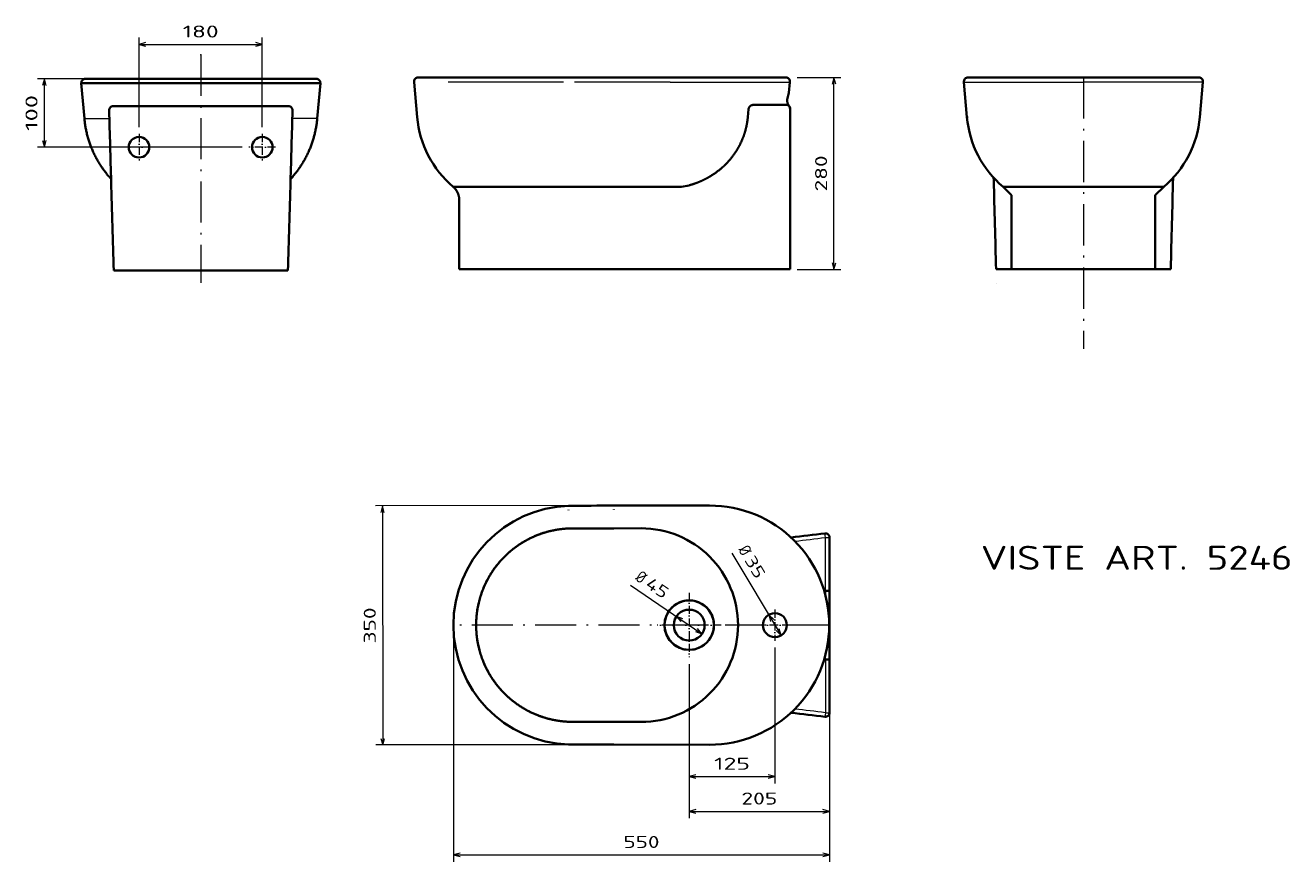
# Model space of a CAD drawing. Extents: x 19 to 388, y 28 to 273.
import ezdxf
from ezdxf.enums import TextEntityAlignment as Align

# ---------------------------------------------------------------- set-up
doc = ezdxf.new("R2010")
doc.units = 0
doc.linetypes.add('DASHDOT', pattern=[18.5, 12, -3, 0.5, -3])
doc.layers.get('0').update_dxf_attribs({"lineweight": 13})
doc.styles.get("Standard").update_dxf_attribs({"font": 'isocp.shx'})
doc.dimstyles.get("Standard").update_dxf_attribs({"dimtxt": 2.5, "dimasz": 2.5, "dimexe": 1.25, "dimexo": 0.625, "dimtad": 1, "dimcen": 2.5, "dimadec": 0, "dimazin": 0, "dimtfac": 1, "dimtmove": 0, "dimatfit": 0, "dimfxl": 0, "dimarcsym": 0})

# ---------------------------------------------------------------- blocks, each defined once
blk = doc.blocks.new('*D')
at = {"color": 7, "lineweight": 13}
for p, q in [((51.78, 242.97), (51.78, 269.11)), ((51.78, 267.11), (87.78, 267.11)), ((87.78, 242.97), (87.78, 269.11)), ((67.83, 257.07), (22.11, 257.07)), ((24.11, 237.07), (24.11, 257.07)), ((254.78, 201.42), (254.78, 257.42)), ((81.88, 237.07), (22.11, 237.07)), ((188.48, 132.42), (120.9, 132.36)), ((122.9, 132.36), (122.96, 62.53)), ((224.97, 118.55), (239.34, 94.53)), ((195.33, 109.2), (216.24, 95)), ((143.61, 95.53), (143.61, 28.46)), ((253.5, 95.53), (253.5, 41.14)), ((253.5, 95.53), (253.5, 28.46)), ((237.55, 90.98), (237.55, 51.32)), ((212.5, 86.15), (212.5, 41.14)), ((212.5, 86.15), (212.5, 51.32)), ((216.47, 62.61), (120.96, 62.53)), ((212.5, 53.32), (237.55, 53.32)), ((212.5, 43.14), (253.5, 43.14)), ((143.61, 30.46), (253.5, 30.46))]:
    blk.add_line(p, q, dxfattribs=at)
at = {"color": 7, "lineweight": 13, "ltscale": 0.319032}
for p, q in [((244.02, 257.42), (256.78, 257.42)), ((244.02, 201.42), (256.78, 201.42))]:
    blk.add_line(p, q, dxfattribs=at)
at = {"color": 7, "lineweight": 13}
for points in [[(53.71, 267.63), (51.78, 267.11), (53.71, 266.59)], [(85.85, 266.59), (87.78, 267.11), (85.85, 267.63)], [(24.63, 255.14), (24.11, 257.07), (23.6, 255.14)], [(255.3, 255.49), (254.78, 257.42), (254.26, 255.49)], [(23.6, 239), (24.11, 237.07), (24.63, 239)], [(254.26, 203.35), (254.78, 201.42), (255.3, 203.35)], [(123.42, 130.43), (122.9, 132.36), (122.39, 130.43)], [(210.66, 99.41), (208.77, 100.07), (210.08, 98.55)], [(237.19, 99.14), (235.75, 100.53), (236.3, 98.61)], [(214.35, 95.65), (216.24, 95), (214.93, 96.51)], [(237.91, 95.92), (239.34, 94.53), (238.8, 96.45)], [(122.45, 64.46), (122.96, 62.53), (123.48, 64.46)], [(214.44, 53.84), (212.5, 53.32), (214.44, 52.81)], [(235.62, 52.81), (237.55, 53.32), (235.62, 53.84)], [(214.44, 43.66), (212.5, 43.14), (214.44, 42.62)], [(251.57, 42.62), (253.5, 43.14), (251.57, 43.66)], [(145.55, 30.97), (143.61, 30.46), (145.55, 29.94)], [(251.57, 29.94), (253.5, 30.46), (251.57, 30.97)]]:
    blk.add_lwpolyline(points, dxfattribs=at)
blk.add_arc((212.5, 97.53), 4.51, 300.4166, 334.6057, dxfattribs=at)
for s, p, p2 in [('180', (64.53, 269.11), (75.03, 269.11)), ('125', (219.77, 55.32), (230.28, 55.32)), ('205', (227.75, 45.14), (238.26, 45.14)), ('550', (193.31, 32.46), (203.81, 32.46))]:
    blk.add_text(s, height=3.5, dxfattribs=at).set_placement(p, p2, align=Align.FIT)
for s, rotation, p, p2 in [('100', 90, (22.11, 241.82), (22.11, 252.32)), ('280', 90, (252.78, 224.17), (252.78, 234.68)), ('%%c', 300.89, (226.69, 119.57), (228.01, 117.37)), ('35', 300.89, (228.52, 116.51), (232, 110.7)), ('%%c', 325.8108, (196.46, 110.85), (198.58, 109.41)), ('45', 325.8108, (199.41, 108.85), (205.01, 105.04)), ('350', 90.0515, (120.94, 92.19), (120.93, 102.7))]:
    blk.add_text(s, height=3.5, rotation=rotation, dxfattribs=at).set_placement(p, p2, align=Align.FIT)
blk = doc.blocks.new('BLOCK32')
at = {"color": 7, "lineweight": 13}
blk.add_text('VISTE ART. 5246', height=35, dxfattribs=at).set_placement((-150, -718.6), (305.4, -718.6), align=Align.FIT)
blk = doc.blocks.new('BLOCK33')
at = {"color": 7, "linetype": 'DASHDOT', "lineweight": 13}
for p, q in [((-90.2, -80.5), (-90.2, -119.5)), ((-70.7, -100), (-109.7, -100))]:
    blk.add_line(p, q, dxfattribs=at)
blk = doc.blocks.new('BLOCK34')
at = {"color": 7, "linetype": 'DASHDOT', "lineweight": 13}
for p, q in [((89.8, -80.5), (89.8, -119.5)), ((109.3, -100), (70.3, -100))]:
    blk.add_line(p, q, dxfattribs=at)
blk = doc.blocks.new('BLOCK35')
at = {"color": 7, "linetype": 'DASHDOT', "lineweight": 13}
for p, q in [((-205, 46.9), (-205, -46.9)), ((-158.1, 0), (-251.9, 0))]:
    blk.add_line(p, q, dxfattribs=at)
blk = doc.blocks.new('BLOCK36')
at = {"color": 7, "linetype": 'DASHDOT', "lineweight": 13}
for p, q in [((-79.8, 22.8), (-79.8, -22.8)), ((-57, 0), (-102.5, 0))]:
    blk.add_line(p, q, dxfattribs=at)

msp = doc.modelspace()

# ---------------------------------------------------------------- linework, layer by layer
at = {"color": 7, "linetype": 'DASHDOT', "lineweight": 13}
for p, q in [((69.83, 264.0845), (69.83, 197.4377)), ((327.6728, 257.4215), (327.6728, 178.2349)), ((253.5048, 97.531), (143.6144, 97.531))]:
    msp.add_line(p, q, dxfattribs=at)
at = {"color": 7, "lineweight": 35}
for p, q in [((34.9172, 255.7655), (69.83, 255.7655)), ((69.83, 255.7655), (34.9172, 255.7655)), ((69.83, 257.0701), (36.1127, 257.0701)), ((69.83, 257.0701), (36.1131, 257.0701)), ((69.83, 257.0701), (103.5474, 257.0701)), ((69.83, 257.0701), (103.5469, 257.0701)), ((104.7428, 255.7655), (69.83, 255.7655)), ((69.83, 255.7655), (104.7428, 255.7655)), ((175.7919, 257.4215), (143.3269, 257.4215)), ((148.7747, 257.4215), (175.7919, 257.4215)), ((149.0634, 257.4215), (175.7919, 257.4215)), ((149.2874, 257.4215), (175.7919, 257.4215)), ((206.9845, 257.4215), (178.9919, 257.4215)), ((212.2843, 257.4215), (186.9895, 257.4215)), ((240.7321, 257.4215), (206.9845, 257.4215)), ((240.7321, 257.4215), (206.9845, 257.4215)), ((240.7321, 257.4215), (206.9845, 257.4215)), ((212.2843, 257.4215), (240.7321, 257.4215)), ((327.6728, 257.4215), (293.9555, 257.4215)), ((294.0047, 257.4215), (327.6728, 257.4215)), ((322.3148, 257.4215), (299.449, 257.4215)), ((327.6728, 257.4215), (361.3902, 257.4215)), ((361.341, 257.4215), (327.6728, 257.4215)), ((331.702, 257.4215), (355.8966, 257.4215)), ((242.0173, 248.2215), (242.0173, 227.4683)), ((242.0173, 201.4215), (242.0173, 237.9182)), ((145.3134, 201.4215), (145.3134, 222.0306)), ((306.666, 201.4286), (306.666, 223.1258)), ((348.6797, 201.4286), (348.6797, 223.1258)), ((44.3664, 201.0701), (95.2937, 201.0701)), ((145.3134, 201.4215), (242.0173, 201.4215)), ((302.1561, 201.4286), (353.1717, 201.4286)), ((218.4709, 132.4484), (190.4795, 132.4233)), ((218.4709, 62.6137), (190.4795, 62.6388))]:
    msp.add_line(p, q, dxfattribs=at)
at = {"color": 7, "lineweight": 35, "ltscale": 0.258151}
for p, q in [((35.8172, 245.4788), (34.9172, 255.7655)), ((103.8429, 245.4788), (104.7429, 255.7655)), ((132.1315, 256.1169), (133.0314, 245.8302)), ((132.1315, 256.1169), (133.0314, 245.8302)), ((292.76, 256.1169), (293.66, 245.8302)), ((293.66, 245.8302), (292.76, 256.1169)), ((362.5856, 256.1169), (361.6857, 245.8302)), ((361.6857, 245.8302), (362.5856, 256.1169))]:
    msp.add_line(p, q, dxfattribs=at)
at = {"color": 7, "lineweight": 35, "ltscale": 0.11675}
msp.add_line((40.8945, 257.0701), (36.2245, 257.0708), dxfattribs=at)
at = {"color": 7, "lineweight": 35, "ltscale": 0.000889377}
for p, q in [((41.5675, 257.07), (41.5319, 257.0702)), ((98.0926, 257.07), (98.1282, 257.0702)), ((299.4102, 257.4214), (299.3747, 257.4216)), ((355.9354, 257.4214), (355.971, 257.4216))]:
    msp.add_line(p, q, dxfattribs=at)
at = {"color": 7, "lineweight": 35, "ltscale": 0.122505}
for p, q in [((98.5354, 257.0701), (103.4356, 257.0708)), ((298.9674, 257.4215), (294.0672, 257.4222)), ((356.3782, 257.4215), (361.2784, 257.4222))]:
    msp.add_line(p, q, dxfattribs=at)
at = {"color": 7, "lineweight": 35, "ltscale": 0.136194}
msp.add_line((133.3269, 257.4215), (138.7747, 257.4215), dxfattribs=at)
at = {"color": 7, "lineweight": 35, "ltscale": 0.000141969}
msp.add_line((138.7747, 257.4215), (138.7803, 257.4215), dxfattribs=at)
msp.add_line((138.7747, 257.4215), (138.7803, 257.4215), dxfattribs=at)
at = {"color": 7, "lineweight": 35, "ltscale": 0.113806}
msp.add_line((143.3269, 257.4215), (138.7747, 257.4215), dxfattribs=at)
at = {"color": 7, "lineweight": 13}
for p, q in [((175.7919, 256.1169), (142.1315, 256.1169)), ((206.9834, 256.1169), (178.9919, 256.1169)), ((206.9834, 256.1169), (241.9276, 256.1169)), ((292.8085, 256.1169), (327.6728, 256.1169)), ((362.5372, 256.1169), (327.6728, 256.1169))]:
    msp.add_line(p, q, dxfattribs=at)
at = {"color": 7, "lineweight": 35, "ltscale": 1.07351e-05}
msp.add_line((175.7919, 257.4211), (175.7919, 257.4215), dxfattribs=at)
at = {"color": 7, "lineweight": 35, "ltscale": 0.001069}
msp.add_line((178.9923, 257.4215), (178.9495, 257.4215), dxfattribs=at)
at = {"color": 7, "lineweight": 35, "ltscale": 0.000302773}
msp.add_line((178.9923, 257.4215), (178.9802, 257.4215), dxfattribs=at)
at = {"color": 7, "lineweight": 35, "ltscale": 8.54699e-06}
msp.add_line((178.9921, 257.4214), (178.9918, 257.4215), dxfattribs=at)
at = {"color": 7, "lineweight": 35, "ltscale": 5.80444e-05}
msp.add_line((178.9919, 257.4215), (178.9919, 257.4192), dxfattribs=at)
msp.add_line((178.9919, 257.4215), (178.9919, 257.4192), dxfattribs=at)
at = {"color": 7, "lineweight": 35, "ltscale": 0.124935}
msp.add_line((183.9894, 257.4215), (178.9919, 257.4215), dxfattribs=at)
at = {"color": 7, "lineweight": 35, "ltscale": 0.000177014}
msp.add_line((178.9919, 257.4192), (178.9919, 257.4121), dxfattribs=at)
at = {"color": 7, "lineweight": 35, "ltscale": 0.124919}
msp.add_line((178.9926, 257.4215), (183.9894, 257.4215), dxfattribs=at)
msp.add_line((178.9926, 257.4215), (183.9894, 257.4215), dxfattribs=at)
at = {"color": 7, "lineweight": 35, "ltscale": 0.01349}
msp.add_line((184.529, 257.4215), (183.9894, 257.4215), dxfattribs=at)
at = {"color": 7, "lineweight": 35, "ltscale": 0.061513}
msp.add_line((186.9895, 257.4215), (184.529, 257.4215), dxfattribs=at)
msp.add_line((186.9895, 257.4215), (184.529, 257.4215), dxfattribs=at)
at = {"color": 7, "lineweight": 35, "ltscale": 0.06151}
msp.add_line((184.529, 257.4215), (186.9894, 257.4215), dxfattribs=at)
at = {"color": 7, "lineweight": 35, "ltscale": 0.000190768}
msp.add_line((212.2767, 257.4215), (212.2843, 257.4215), dxfattribs=at)
msp.add_line((212.2767, 257.4215), (212.2843, 257.4215), dxfattribs=at)
at = {"color": 7, "lineweight": 35, "ltscale": 0.080213}
msp.add_line((241.6479, 252.9206), (241.9276, 256.1169), dxfattribs=at)
msp.add_line((241.6479, 252.9206), (241.9276, 256.1169), dxfattribs=at)
at = {"color": 7, "lineweight": 35, "ltscale": 0.000627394}
msp.add_line((292.76, 256.1169), (292.7851, 256.1169), dxfattribs=at)
at = {"color": 7, "lineweight": 35, "ltscale": 0.000628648}
for p, q in [((292.76, 256.1169), (292.7852, 256.1169)), ((362.5856, 256.1169), (362.5605, 256.1169))]:
    msp.add_line(p, q, dxfattribs=at)
at = {"color": 7, "lineweight": 13, "ltscale": 0.001441}
for p, q in [((293.888, 257.4158), (293.8305, 257.4121)), ((361.4576, 257.4158), (361.5151, 257.4121))]:
    msp.add_line(p, q, dxfattribs=at)
at = {"color": 7, "lineweight": 35, "ltscale": 0.001198}
msp.add_line((293.9538, 257.4204), (293.9059, 257.4192), dxfattribs=at)
at = {"color": 7, "lineweight": 13, "ltscale": 0.001711}
for p, q in [((294.0047, 257.4215), (293.9363, 257.4185)), ((361.341, 257.4215), (361.4094, 257.4185))]:
    msp.add_line(p, q, dxfattribs=at)
at = {"color": 7, "lineweight": 35, "ltscale": 0.000628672}
for p, q in [((293.9555, 257.4215), (293.9806, 257.4215)), ((361.3902, 257.4215), (361.3651, 257.4215))]:
    msp.add_line(p, q, dxfattribs=at)
at = {"color": 7, "lineweight": 35, "ltscale": 0.134851}
for p, q in [((299.3747, 257.4215), (293.9806, 257.4215)), ((355.971, 257.4215), (361.3651, 257.4215))]:
    msp.add_line(p, q, dxfattribs=at)
at = {"color": 7, "lineweight": 35, "ltscale": 0.000601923}
msp.add_line((293.9806, 257.4215), (294.0047, 257.4215), dxfattribs=at)
at = {"color": 7, "lineweight": 35, "ltscale": 0.001846}
for p, q in [((294.0785, 257.4215), (294.0047, 257.4215)), ((361.2671, 257.4215), (361.341, 257.4215)), ((177.2795, 131.1253), (177.2795, 131.1992)), ((177.2795, 131.1253), (177.2795, 131.1992))]:
    msp.add_line(p, q, dxfattribs=at)
at = {"color": 7, "lineweight": 35, "ltscale": 0.000879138}
msp.add_line((294.0785, 257.4215), (294.0434, 257.4215), dxfattribs=at)
at = {"color": 7, "lineweight": 35, "ltscale": 0.001836}
for p, q in [((294.152, 257.4215), (294.0785, 257.4215)), ((361.1937, 257.4215), (361.2671, 257.4215))]:
    msp.add_line(p, q, dxfattribs=at)
at = {"color": 7, "lineweight": 35, "ltscale": 0.132525}
for p, q in [((299.4529, 257.4215), (294.152, 257.4215)), ((355.8927, 257.4215), (361.1937, 257.4215))]:
    msp.add_line(p, q, dxfattribs=at)
at = {"color": 7, "lineweight": 35, "ltscale": 0.000537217}
for p, q in [((298.9772, 257.4215), (298.9557, 257.4215)), ((356.3685, 257.4215), (356.39, 257.4215))]:
    msp.add_line(p, q, dxfattribs=at)
at = {"color": 7, "lineweight": 35, "ltscale": 0.000476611}
for p, q in [((298.9569, 257.4215), (298.976, 257.4215)), ((356.3887, 257.4215), (356.3697, 257.4215))]:
    msp.add_line(p, q, dxfattribs=at)
at = {"color": 7, "lineweight": 35, "ltscale": 0.002189}
for p, q in [((298.9674, 257.4215), (299.055, 257.4215)), ((356.3782, 257.4215), (356.2907, 257.4215))]:
    msp.add_line(p, q, dxfattribs=at)
at = {"color": 7, "lineweight": 35, "ltscale": 0.000964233}
for p, q in [((299.4132, 257.4214), (299.3747, 257.4215)), ((355.9324, 257.4214), (355.971, 257.4215))]:
    msp.add_line(p, q, dxfattribs=at)
at = {"color": 7, "lineweight": 35, "ltscale": 0.000169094}
for p, q in [((299.4033, 257.4215), (299.41, 257.4215)), ((355.9424, 257.4215), (355.9356, 257.4215))]:
    msp.add_line(p, q, dxfattribs=at)
at = {"color": 7, "lineweight": 35, "ltscale": 0.003807}
for p, q in [((299.5602, 257.4215), (299.4079, 257.4215)), ((355.7855, 257.4215), (355.9377, 257.4215))]:
    msp.add_line(p, q, dxfattribs=at)
at = {"color": 7, "lineweight": 35, "ltscale": 0.000592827}
msp.add_line((299.434, 257.4213), (299.4102, 257.4215), dxfattribs=at)
at = {"color": 7, "lineweight": 35, "ltscale": 0.000409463}
msp.add_line((299.4291, 257.4214), (299.4127, 257.4215), dxfattribs=at)
at = {"color": 7, "lineweight": 35, "ltscale": 0.000592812}
msp.add_line((355.9117, 257.4213), (355.9354, 257.4215), dxfattribs=at)
at = {"color": 7, "lineweight": 35, "ltscale": 0.000409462}
msp.add_line((355.9166, 257.4214), (355.9329, 257.4215), dxfattribs=at)
at = {"color": 7, "lineweight": 35, "ltscale": 0.000879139}
msp.add_line((361.2671, 257.4215), (361.3023, 257.4215), dxfattribs=at)
at = {"color": 7, "lineweight": 35, "ltscale": 0.000602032}
msp.add_line((361.3651, 257.4215), (361.341, 257.4215), dxfattribs=at)
at = {"color": 7, "lineweight": 35, "ltscale": 0.001199}
msp.add_line((361.3918, 257.4204), (361.4398, 257.4192), dxfattribs=at)
at = {"color": 7, "lineweight": 35, "ltscale": 0.000973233}
msp.add_line((362.5467, 256.1169), (362.5856, 256.1169), dxfattribs=at)
at = {"color": 7, "lineweight": 35, "ltscale": 0.000627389}
msp.add_line((362.5856, 256.1169), (362.5605, 256.1169), dxfattribs=at)
at = {"color": 7, "lineweight": 35, "ltscale": 0.000270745}
msp.add_line((241.6448, 252.9103), (241.6479, 252.9206), dxfattribs=at)
at = {"color": 7, "lineweight": 35, "ltscale": 0.480965}
for p, q in [((63.4857, 249.0701), (44.2471, 249.0701)), ((76.1744, 249.0701), (95.413, 249.0701))]:
    msp.add_line(p, q, dxfattribs=at)
at = {"color": 7, "lineweight": 35, "ltscale": 0.31722}
msp.add_line((76.1744, 249.0701), (63.4857, 249.0701), dxfattribs=at)
at = {"color": 7, "lineweight": 35, "ltscale": 0.059372}
msp.add_line((229.6294, 245.8302), (229.8521, 248.1946), dxfattribs=at)
at = {"color": 7, "lineweight": 35, "ltscale": 0.242042}
msp.add_line((231.1356, 249.4215), (240.8173, 249.4215), dxfattribs=at)
at = {"color": 7, "lineweight": 35, "ltscale": 0.257582}
msp.add_line((242.0173, 237.9182), (242.0173, 248.2215), dxfattribs=at)
msp.add_line((242.0173, 237.9182), (242.0173, 248.2215), dxfattribs=at)
msp.add_line((242.0173, 237.9182), (242.0173, 248.2215), dxfattribs=at)
at = {"color": 7, "lineweight": 13, "ltscale": 0.182407}
for p, q in [((35.8172, 245.4788), (43.1135, 245.4788)), ((103.8429, 245.4788), (96.5466, 245.4788))]:
    msp.add_line(p, q, dxfattribs=at)
at = {"color": 7, "lineweight": 35, "ltscale": 0.000628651}
msp.add_line((293.66, 245.8302), (293.6852, 245.8302), dxfattribs=at)
at = {"color": 7, "lineweight": 35, "ltscale": 0.001423}
msp.add_line((293.6852, 245.8302), (293.6802, 245.8869), dxfattribs=at)
at = {"color": 7, "lineweight": 35, "ltscale": 0.004234}
msp.add_line((293.7004, 245.6615), (293.6852, 245.8302), dxfattribs=at)
at = {"color": 7, "lineweight": 35, "ltscale": 0.001428}
msp.add_line((293.6942, 245.9994), (293.6892, 246.0563), dxfattribs=at)
at = {"color": 7, "lineweight": 35, "ltscale": 0.005674}
msp.add_line((293.709, 245.8302), (293.6892, 246.0563), dxfattribs=at)
at = {"color": 7, "lineweight": 35, "ltscale": 0.004247}
msp.add_line((293.7091, 245.8302), (293.6942, 245.9994), dxfattribs=at)
at = {"color": 7, "lineweight": 35, "ltscale": 0.075}
for p, q in [((242.0173, 237.4565), (242.0173, 240.4565)), ((242.0173, 240.4565), (242.0173, 237.4565)), ((242.0173, 234.4565), (242.0173, 237.4565)), ((242.0173, 237.4565), (242.0173, 234.4565))]:
    msp.add_line(p, q, dxfattribs=at)
at = {"color": 7, "lineweight": 35, "ltscale": 0.061751}
msp.add_line((146.0512, 225.5077), (143.5812, 225.5077), dxfattribs=at)
at = {"color": 7, "lineweight": 35, "ltscale": 0.25}
for p, q in [((156.0512, 225.5077), (146.0512, 225.5077)), ((253.5048, 107.531), (253.5048, 97.531)), ((253.5048, 87.531), (253.5048, 97.531))]:
    msp.add_line(p, q, dxfattribs=at)
at = {"color": 7, "lineweight": 35, "ltscale": 0.493109}
msp.add_line((175.7756, 225.5077), (156.0512, 225.5077), dxfattribs=at)
at = {"color": 7, "lineweight": 35, "ltscale": 0.080017}
msp.add_line((175.7919, 225.5077), (178.9926, 225.5069), dxfattribs=at)
at = {"color": 7, "lineweight": 35, "ltscale": 0.000780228}
msp.add_line((178.9614, 225.5084), (178.9926, 225.5077), dxfattribs=at)
at = {"color": 7, "lineweight": 35, "ltscale": 2.23686e-05}
msp.add_line((178.9926, 225.5078), (178.9926, 225.5069), dxfattribs=at)
at = {"color": 7, "lineweight": 35, "ltscale": 0.443669}
msp.add_line((196.7394, 225.5077), (178.9926, 225.5077), dxfattribs=at)
at = {"color": 7, "lineweight": 35, "ltscale": 0.256357}
msp.add_line((206.9937, 225.5077), (196.7394, 225.5077), dxfattribs=at)
at = {"color": 7, "lineweight": 35, "ltscale": 0.079397}
msp.add_line((206.9937, 225.5077), (210.1696, 225.5076), dxfattribs=at)
at = {"color": 7, "lineweight": 35, "ltscale": 0.000763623}
msp.add_line((210.1696, 225.5076), (210.2001, 225.5077), dxfattribs=at)
at = {"color": 7, "lineweight": 35, "ltscale": 0.000248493}
msp.add_line((210.2072, 225.5088), (210.1973, 225.5083), dxfattribs=at)
at = {"color": 7, "lineweight": 35, "ltscale": 0.000179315}
msp.add_line((210.2001, 225.5077), (210.2072, 225.5088), dxfattribs=at)
at = {"color": 7, "lineweight": 35, "ltscale": 0.017922}
msp.add_line((301.4725, 227.4345), (301.4524, 228.1511), dxfattribs=at)
at = {"color": 7, "lineweight": 13, "ltscale": 0.017698}
msp.add_line((301.4603, 228.1424), (301.4802, 227.4348), dxfattribs=at)
at = {"color": 7, "lineweight": 35, "ltscale": 0.085538}
for p, q in [((306.666, 223.1258), (304.2097, 225.5077)), ((348.6797, 223.1258), (351.136, 225.5077))]:
    msp.add_line(p, q, dxfattribs=at)
at = {"color": 7, "lineweight": 35, "ltscale": 0.323264}
for p, q in [((304.2696, 225.5077), (317.2002, 225.5077)), ((351.0761, 225.5077), (338.1455, 225.5077))]:
    msp.add_line(p, q, dxfattribs=at)
at = {"color": 7, "lineweight": 35, "ltscale": 0.261771}
for p, q in [((317.2002, 225.5077), (327.671, 225.5077)), ((338.1455, 225.5077), (327.6746, 225.5077))]:
    msp.add_line(p, q, dxfattribs=at)
at = {"color": 7, "lineweight": 13, "ltscale": 0.01767}
msp.add_line((353.8853, 228.1413), (353.8654, 227.4348), dxfattribs=at)
at = {"color": 7, "lineweight": 35, "ltscale": 0.017892}
msp.add_line((353.8731, 227.4345), (353.8933, 228.15), dxfattribs=at)
at = {"color": 7, "lineweight": 35, "ltscale": 0.000148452}
msp.add_line((302.2721, 197.4215), (302.2661, 197.4215), dxfattribs=at)
at = {"color": 7, "lineweight": 35, "ltscale": 0.000114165}
for p, q in [((177.2795, 132.3954), (177.2795, 132.3999)), ((177.2795, 62.6667), (177.2795, 62.6621))]:
    msp.add_line(p, q, dxfattribs=at)
at = {"color": 7, "lineweight": 35, "ltscale": 0.001868}
for p, q in [((190.4795, 131.298), (190.4795, 131.2232)), ((190.4795, 131.2232), (190.4795, 131.298))]:
    msp.add_line(p, q, dxfattribs=at)
at = {"color": 7, "lineweight": 35, "ltscale": 0.330001}
for p, q in [((190.4795, 125.7854), (177.2795, 125.7548)), ((177.2795, 125.7548), (190.4795, 125.7854)), ((190.4795, 69.2766), (177.2795, 69.3072)), ((177.2795, 69.3072), (190.4795, 69.2766))]:
    msp.add_line(p, q, dxfattribs=at)
at = {"color": 7, "lineweight": 35, "ltscale": 0.000195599}
for p, q in [((177.2795, 125.747), (177.2795, 125.7548)), ((177.2795, 69.315), (177.2795, 69.3072))]:
    msp.add_line(p, q, dxfattribs=at)
at = {"color": 7, "lineweight": 35, "ltscale": 0.000195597}
for p, q in [((177.2795, 125.747), (177.2795, 125.7548)), ((177.2795, 69.315), (177.2795, 69.3072))]:
    msp.add_line(p, q, dxfattribs=at)
at = {"color": 7, "lineweight": 35, "ltscale": 0.199936}
for p, q in [((190.4795, 125.7854), (198.4769, 125.8006)), ((190.4795, 125.7854), (198.4769, 125.8006)), ((190.4795, 69.2766), (198.4769, 69.2615)), ((190.4795, 69.2766), (198.4769, 69.2615))]:
    msp.add_line(p, q, dxfattribs=at)
at = {"color": 7, "lineweight": 13, "ltscale": 0.029994}
for p, q in [((252.3048, 123.114), (252.1572, 124.3047)), ((252.3048, 71.948), (252.1572, 70.7574))]:
    msp.add_line(p, q, dxfattribs=at)
at = {"color": 7, "lineweight": 13, "ltscale": 0.03}
for p, q in [((252.3048, 123.114), (253.5048, 123.114)), ((252.3048, 71.948), (253.5048, 71.948))]:
    msp.add_line(p, q, dxfattribs=at)
at = {"color": 7, "lineweight": 13, "ltscale": 0.389575}
for p, q in [((252.3048, 107.531), (252.3048, 123.114)), ((252.3048, 87.531), (252.3048, 71.948))]:
    msp.add_line(p, q, dxfattribs=at)
at = {"color": 7, "lineweight": 35, "ltscale": 0.389575}
for p, q in [((253.5048, 107.531), (253.5048, 123.114)), ((253.5048, 87.531), (253.5048, 71.948))]:
    msp.add_line(p, q, dxfattribs=at)
at = {"color": 7, "lineweight": 35, "ltscale": 0.000223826}
for p, q in [((253.5048, 121.8032), (253.5048, 121.7942)), ((253.5048, 73.2589), (253.5048, 73.2678))]:
    msp.add_line(p, q, dxfattribs=at)
at = {"color": 7, "lineweight": 35, "ltscale": 0.15}
for p, q in [((253.5048, 118.531), (253.5048, 112.531)), ((253.5048, 118.531), (253.5048, 112.531)), ((253.5048, 76.531), (253.5048, 82.531)), ((253.5048, 76.531), (253.5048, 82.531))]:
    msp.add_line(p, q, dxfattribs=at)
at = {"color": 7, "lineweight": 35, "ltscale": 0.008694}
for p, q in [((252.3048, 107.531), (251.957, 107.531)), ((252.3048, 107.531), (251.957, 107.531)), ((252.3048, 87.531), (251.957, 87.531)), ((252.3048, 87.531), (251.957, 87.531))]:
    msp.add_line(p, q, dxfattribs=at)
at = {"color": 7, "lineweight": 35, "ltscale": 0.03}
for p, q in [((252.3048, 107.531), (253.5048, 107.531)), ((252.3048, 107.531), (253.5048, 107.531)), ((252.3048, 87.531), (253.5048, 87.531)), ((252.3048, 87.531), (253.5048, 87.531))]:
    msp.add_line(p, q, dxfattribs=at)
at = {"color": 7, "lineweight": 13, "ltscale": 0.031182}
for p, q in [((252.3048, 107.531), (252.3048, 106.2837)), ((252.3048, 87.531), (252.3048, 88.7783))]:
    msp.add_line(p, q, dxfattribs=at)
at = {"color": 7, "lineweight": 35}
msp.add_circle((237.5475, 97.531), 3.5, dxfattribs=at)
for centre, radius, start, end in [((36.1128, 255.87), 1.2001, 90.004853, 184.995147), ((36.1378, 255.8671), 1.203, 89.999376, 93.560218), ((36.1378, 255.8673), 1.2028, 91.060747, 93.56036), ((36.22, 251.2317), 5.8391, 89.955809, 90.949238), ((36.2235, 252.0796), 4.9912, 89.016482, 90.983359), ((103.4366, 252.0796), 4.9912, 89.016641, 90.983518), ((103.4401, 251.2317), 5.8391, 89.050761, 90.044191), ((103.5223, 255.8671), 1.203, 86.439782, 90.000624), ((103.5223, 255.8673), 1.2028, 86.43964, 88.939253), ((103.5473, 255.87), 1.2001, 355.004853, 449.995147), ((133.327, 256.2214), 1.2001, 90.004626, 184.995374), ((133.327, 256.2214), 1.2001, 90.004626, 184.995374), ((177.3964, -1483.5104), 1740.9326, 89.9474875, 90.0528027), ((177.3983, -1483.4635), 1740.8857, 89.9475489, 90.0528668), ((177.3964, -1483.5104), 1740.9326, 89.9474875, 90.0528027), ((177.3983, -1483.4635), 1740.8857, 89.9475489, 90.0528668), ((240.732, 256.2214), 1.2001, 355.004626, 449.995374), ((240.732, 256.2214), 1.2001, 355.004626, 449.995374), ((293.9556, 256.2214), 1.2001, 90.00464, 184.995386), ((293.9556, 256.2214), 1.2001, 90.004853, 184.995147), ((293.9556, 256.2214), 1.2001, 90.00464, 184.995386), ((293.9805, 256.2204), 1.2011, 93.56048, 97.172402), ((293.9806, 256.2184), 1.2031, 89.999544, 93.56005), ((293.9806, 256.2185), 1.203, 89.999376, 93.560218), ((294.0624, 251.6361), 5.7862, 89.952063, 91.030639), ((294.0663, 252.431), 4.9912, 89.016482, 90.983359), ((361.2794, 252.431), 4.9912, 89.016641, 90.983518), ((361.2833, 251.6361), 5.7862, 88.969361, 90.047937), ((361.3651, 256.2184), 1.2031, 86.43995, 90.000456), ((361.3651, 256.2185), 1.203, 86.439782, 90.000624), ((361.3901, 256.2214), 1.2001, 355.004614, 449.99536), ((361.3901, 256.2214), 1.2001, 355.004853, 449.995147), ((361.3901, 256.2214), 1.2001, 355.004614, 449.99536), ((361.3652, 256.2204), 1.2011, 82.827598, 86.43952), ((281.6464, 240.749), 41.8094, 163.07486, 165.221306), ((281.6811, 240.7395), 41.8454, 163.076295, 165.220892), ((281.6811, 240.7395), 41.8454, 163.076295, 165.220892), ((44.2471, 247.8701), 1.2, 90, 181.601939), ((92764.7796, 2838.5066), 92757.9169, 181.600443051, 181.613267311), ((95.413, 247.8701), 1.2, 358.398061, 450), ((-92675.0655, 2839.9092), 92807.8826, 358.386735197, 358.399552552), ((231.2113, 248.063), 1.3656, 172.304521, 174.469681), ((240.8173, 248.2215), 1.2, 0, 90), ((240.8173, 248.2215), 1.2, 0.000052, 37.285068), ((240.8173, 248.2215), 1.2, 0.000052, 37.285068), ((162.9175, 248.445), 30.0003, 185.000215, 229.868747), ((162.9175, 248.445), 30.0003, 185.000215, 229.868747), ((323.5461, 248.445), 30.0003, 185.000214, 229.868736), ((331.7995, 248.445), 30.0003, 310.131264, 354.999786), ((331.7997, 248.4449), 30.0002, 310.131139, 354.999884), ((51.7801, 237.0698), 3, 0, 180), ((51.7801, 237.0698), 3, 0, 180), ((51.7801, 237.0698), 3, 180, 360), ((51.7801, 237.0698), 3, 180, 360), ((87.7801, 237.0698), 3, 0, 180), ((87.7801, 237.0698), 3, 0, 180), ((87.7801, 237.0698), 3, 180, 360), ((87.7801, 237.0698), 3, 180, 360), ((87523.049, 2691.2275), 87514.1177, 181.613496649, 181.63053429), ((-87270.5267, 2688.0261), 87401.2102, 358.369458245, 358.386517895), ((73.9592, 248.0914), 29.997, 317.429628, 319.205379), ((206.1517, 252.2008), 26.9983, 278.623969, 283.466537), ((87672.8491, 2510.8758), 87401.2102, 181.497078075, 181.514132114), ((-87130.3718, 2514.5236), 87514.1177, 358.485432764, 358.502906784), ((178.5048, 97.531), 34.8905, 92.012695, 179.999979), ((121.1544, 35637.3303), 35504.9747, 270.09057128, 270.11187268), ((218.5022, 97.531), 34.9174, 0.000025, 90.051447), ((198.5023, 97.531), 28.2696, 0.000004, 90.051462), ((198.5022, 97.5311), 28.2696, 359.999948, 450.051426), ((111.7616, 1255.9339), 1140.3047, 276.5713717, 277.0722664), ((252.3048, 123.114), 1.2, 0, 97.066169), ((212.5048, 97.531), 7.22, 359.99992, 540.00008), ((212.5048, 97.531), 7.22, 0, 180), ((212.5048, 97.531), 4.5125, 0.000001, 179.999999), ((212.5048, 97.531), 4.5125, 0, 180), ((178.5048, 97.531), 34.8905, 180.000021, 267.987305), ((198.5023, 97.531), 28.2696, 269.948538, 359.999996), ((198.5022, 97.531), 28.2696, 269.948574, 360.000052), ((212.5048, 97.531), 7.22, 180, 360), ((212.5048, 97.531), 7.22, 179.99992, 360.00008), ((212.5048, 97.531), 4.5125, 180.000001, 359.999999), ((212.5048, 97.531), 4.5125, 180, 360), ((218.5022, 97.531), 34.9174, 269.948553, 359.999975), ((111.7615, -1060.8725), 1140.3055, 82.9277338, 83.4286281), ((252.3048, 71.948), 1.2, 262.933831, 360), ((121.1544, -35442.2682), 35504.9747, 89.88812732, 89.90942872)]:
    msp.add_arc(centre, radius, start, end, dxfattribs=at)
at = {"color": 7, "lineweight": 13}
for centre, radius, start, end in [((172.3836, -1448.555), 1705.9799, 89.7780564, 89.8855297), ((285.9232, 246.3864), 7.773, 356.315911, 357.566163), ((286.0488, 246.3243), 7.6523, 356.297663, 357.566417), ((286.308, 246.1284), 7.4072, 356.385868, 357.692098), ((110.9886, 1262.3738), 1147.9908, 276.6218935, 277.070973), ((110.9886, -1067.3117), 1147.9908, 82.929027, 83.3781064)]:
    msp.add_arc(centre, radius, start, end, dxfattribs=at)
at = {"color": 7, "lineweight": 35}
for points, degree, knots in [([(241.7721, 248.9484), (241.6211, 249.1467), (241.4894, 249.3567), (241.3802, 249.5749), (241.1797, 250.0985), (241.1124, 250.6187), (241.1174, 250.9048), (241.156, 251.1704), (241.2202, 251.414)], 5, [0, 0, 0, 0, 0, 0, 9.26032018, 9.26032018, 9.26032018, 21.85193725, 21.85193725, 21.85193725, 21.85193725, 21.85193725, 21.85193725]), ([(241.7721, 248.9484), (241.6211, 249.1467), (241.4894, 249.3567), (241.3802, 249.5749), (241.1797, 250.0985), (241.1124, 250.6187), (241.1174, 250.9048), (241.156, 251.1704), (241.2202, 251.414)], 5, [0, 0, 0, 0, 0, 0, 9.26032018, 9.26032018, 9.26032018, 21.85193725, 21.85193725, 21.85193725, 21.85193725, 21.85193725, 21.85193725]), ([(230.515, 249.235), (230.4005, 249.164), (230.2911, 249.0765), (230.1899, 248.9733), (230.0392, 248.7756), (229.9323, 248.546), (229.8972, 248.4482), (229.8721, 248.3475), (229.858, 248.2459)], 5, [0, 0, 0, 0, 0, 0, 6.8720435, 6.8720435, 6.8720435, 11.57396777, 11.57396777, 11.57396777, 11.57396777, 11.57396777, 11.57396777]), ([(43.6096, 227.7985), (43.3348, 228.0977), (42.7975, 228.7071), (42.0292, 229.6532), (41.2999, 230.6297), (40.6109, 231.635), (39.9633, 232.6675), (39.3581, 233.7254), (38.7964, 234.8071), (38.2791, 235.9106), (37.807, 237.0342), (37.3811, 238.1761), (36.9921, 239.3615), (36.7031, 240.3961), (36.4933, 241.2413), (36.3547, 241.8651), (36.2341, 242.4623), (36.1259, 243.0619), (36.0298, 243.6636), (35.946, 244.2671), (35.8744, 244.8722), (35.8349, 245.2764), (35.8172, 245.4788)], 3, [0, 0, 0, 0, 6.09220405, 12.18440601, 18.27660806, 24.3688116, 30.46101739, 36.55322495, 42.64543311, 48.73764027, 54.82984552, 60.92204879, 67.0142512, 73.53761401, 77.02956327, 80.07582325, 83.12208459, 86.16834711, 89.21461043, 92.26087382, 95.30713591, 98.35339475, 98.35339475, 98.35339475, 98.35339475]), ([(96.0505, 227.7997), (96.2814, 228.0526), (96.6435, 228.4572), (97.1212, 229.0268), (97.4989, 229.4949), (97.8669, 229.9705), (98.2254, 230.4535), (98.5741, 230.9435), (98.913, 231.4404), (99.2418, 231.944), (99.5604, 232.4541), (99.8687, 232.9705), (100.1667, 233.4929), (100.4541, 234.0213), (100.7309, 234.5552), (100.9969, 235.0946), (101.252, 235.6393), (101.4962, 236.1889), (101.7293, 236.7434), (101.9512, 237.3023), (102.1619, 237.8657), (102.3613, 238.4331), (102.5492, 239.0044), (102.7257, 239.5794), (102.8905, 240.1578), (103.0438, 240.7394), (103.1854, 241.3239), (103.3152, 241.9112), (103.4332, 242.5009), (103.5394, 243.0929), (103.6337, 243.6869), (103.7161, 244.2827), (103.7865, 244.88), (103.8254, 245.279), (103.8429, 245.4788)], 3, [0, 0, 0, 0, 5.13619802, 8.14318384, 11.15016909, 14.15715407, 17.16413904, 20.1711242, 23.1781097, 26.18509563, 29.192082, 32.19906875, 35.20605578, 38.21304298, 41.22003019, 44.22701724, 47.23400401, 50.24099039, 53.24797633, 56.25496182, 59.26194693, 62.26893181, 65.27591665, 68.2829017, 71.28988726, 74.29687361, 77.30386105, 80.31084977, 83.31783987, 86.32483123, 89.33182347, 92.33881589, 95.3458072, 98.35279553, 98.35279553, 98.35279553, 98.35279553]), ([(229.6294, 245.8302), (229.5162, 244.6308), (229.3208, 243.4216), (229.0391, 242.2123), (228.2869, 239.7772), (227.1784, 237.4402), (226.5255, 236.2919), (225.083, 234.1433), (223.3591, 232.2315), (222.4565, 231.3609), (220.6793, 229.865), (218.7757, 228.624), (217.8697, 228.1029), (216.2443, 227.2792), (214.5952, 226.6226), (213.8764, 226.3679), (213.1572, 226.1423), (212.439, 225.9448)], 5, [0, 0, 0, 0, 0, 0, 53.06175216, 53.06175216, 53.06175216, 107.86062676, 107.86062676, 107.86062676, 160.424173, 160.424173, 160.424173, 206.18765818, 206.18765818, 206.18765818, 241.38305991, 241.38305991, 241.38305991, 241.38305991, 241.38305991, 241.38305991]), ([(143.5812, 225.5077), (143.6216, 225.4735), (143.7037, 225.4011), (143.8262, 225.2842), (143.9499, 225.1562), (144.0728, 225.0184), (144.1932, 224.872), (144.3103, 224.7177), (144.4236, 224.5558), (144.5235, 224.4006), (144.6113, 224.2539), (144.6879, 224.117), (144.7614, 223.9765), (144.8315, 223.8325), (144.8982, 223.6854), (144.961, 223.5356), (145.0195, 223.384), (145.0816, 223.2083), (145.1435, 223.0112), (145.2009, 222.7963), (145.2453, 222.595), (145.2745, 222.4293), (145.2923, 222.2994), (145.3029, 222.2013), (145.3098, 222.1129), (145.3125, 222.0571), (145.3134, 222.0306)], 3, [0, 0, 0, 0, 0.79370059, 1.64269407, 2.53784198, 3.46373509, 4.41179356, 5.380725, 6.36854847, 7.37400717, 8.1490519, 8.93329924, 9.72633774, 10.5277641, 11.3348763, 12.1489872, 12.96405441, 13.77151876, 14.94399847, 16.06166657, 17.10774856, 18.03463259, 18.5840241, 19.07474171, 19.5151994, 19.91302043, 19.91302043, 19.91302043, 19.91302043]), ([(143.5812, 225.5077), (143.6229, 225.4724), (143.708, 225.3973), (143.8346, 225.276), (143.9625, 225.1427), (144.0894, 224.9991), (144.2134, 224.8464), (144.3343, 224.6848), (144.4478, 224.5192), (144.5479, 224.361), (144.6352, 224.2122), (144.7134, 224.0694), (144.7882, 223.9228), (144.8594, 223.7725), (144.9267, 223.6191), (144.9895, 223.4633), (145.0516, 223.2957), (145.1158, 223.102), (145.1778, 222.8884), (145.2303, 222.6689), (145.2654, 222.4844), (145.2876, 222.3377), (145.3004, 222.2281), (145.3061, 222.1616), (145.3083, 222.1298)], 3, [0, 0, 0, 0, 0.8206177, 1.70043822, 2.62991679, 3.5904084, 4.57455819, 5.58050929, 6.61660584, 7.58486293, 8.3888592, 9.20298434, 10.02644122, 10.85782189, 11.69605002, 12.53967702, 13.37751045, 14.37630408, 15.59931786, 16.71305897, 17.76104108, 18.41434759, 18.93849797, 19.41608166, 19.41608166, 19.41608166, 19.41608166]), ([(177.2795, 125.7548), (175.7477, 125.6881), (174.2192, 125.5173), (172.7051, 125.2426), (171.1962, 124.8615), (169.7215, 124.3796), (169.7052, 124.3742), (169.648, 124.3554), (169.5891, 124.3359), (169.5488, 124.3224), (169.453, 124.2903), (169.3537, 124.2564), (169.2964, 124.2367), (169.1816, 124.1969), (169.0676, 124.1567), (169.0106, 124.1364), (168.919, 124.1035), (168.8315, 124.0717), (168.7974, 124.0592), (168.733, 124.0356), (168.67, 124.0122), (168.6294, 123.9971), (167.8424, 123.7025), (167.066, 123.3784), (166.3276, 123.0389), (164.7017, 122.2188), (163.1358, 121.2633), (162.297, 120.698), (161.1129, 119.8206), (159.9976, 118.8766), (159.6519, 118.5717), (159.1428, 118.104), (158.6492, 117.622), (158.4854, 117.4586), (157.017, 115.9645), (155.6884, 114.3358), (154.6289, 112.7924), (153.315, 110.4919), (152.2807, 108.0613), (152.0012, 107.3362), (151.1942, 105.0078), (150.6432, 102.5984), (150.3891, 100.9196), (150.2622, 99.2249), (150.2622, 97.531)], 5, [0, 0, 0, 0, 0, 0, 54.05691753, 54.05691753, 54.05691753, 54.76151676, 54.76151676, 54.76151676, 56.16708201, 56.16708201, 56.16708201, 58.03410475, 58.03410475, 58.03410475, 59.89270339, 59.89270339, 59.89270339, 61.12105401, 61.12105401, 61.12105401, 62.27487433, 62.27487433, 62.27487433, 90.78137163, 90.78137163, 90.78137163, 125.79585723, 125.79585723, 125.79585723, 141.97654913, 141.97654913, 141.97654913, 150.14164652, 150.14164652, 150.14164652, 215.90656981, 215.90656981, 215.90656981, 243.31428564, 243.31428564, 243.31428564, 302.84462172, 302.84462172, 302.84462172, 302.84462172, 302.84462172, 302.84462172]), ([(150.2622, 97.531), (150.2621, 101.1986), (151.3614, 107.9721), (154.6704, 114.67), (161.0261, 121.0557), (169.0685, 124.5429), (173.9577, 125.4887), (175.8142, 125.6911), (177.2795, 125.7548)], 5, [0, 0, 0, 0, 0, 0, 92.28745064, 170.43464692, 180.20114312, 217.02917574, 217.02917574, 217.02917574, 217.02917574, 217.02917574, 217.02917574]), ([(177.2795, 69.3072), (175.7477, 69.374), (174.2192, 69.5448), (172.7051, 69.8194), (171.1962, 70.2005), (169.7215, 70.6825), (169.7052, 70.6878), (169.648, 70.7066), (169.5891, 70.7261), (169.5488, 70.7396), (169.453, 70.7718), (169.3537, 70.8056), (169.2964, 70.8253), (169.1816, 70.8651), (169.0676, 70.9054), (169.0106, 70.9257), (168.919, 70.9585), (168.8315, 70.9904), (168.7974, 71.0028), (168.733, 71.0265), (168.67, 71.0498), (168.6294, 71.065), (167.8424, 71.3596), (167.066, 71.6837), (166.3276, 72.0231), (164.7017, 72.8433), (163.1358, 73.7988), (162.297, 74.364), (161.1129, 75.2415), (159.9976, 76.1854), (159.6519, 76.4903), (159.1428, 76.958), (158.6492, 77.4401), (158.4854, 77.6035), (157.017, 79.0975), (155.6884, 80.7263), (154.6289, 82.2697), (153.315, 84.5702), (152.2807, 87.0008), (152.0012, 87.7258), (151.1942, 90.0542), (150.6432, 92.4637), (150.3891, 94.1424), (150.2622, 95.8371), (150.2622, 97.531)], 5, [0, 0, 0, 0, 0, 0, 54.05691753, 54.05691753, 54.05691753, 54.76151676, 54.76151676, 54.76151676, 56.16708201, 56.16708201, 56.16708201, 58.03410475, 58.03410475, 58.03410475, 59.89270339, 59.89270339, 59.89270339, 61.12105401, 61.12105401, 61.12105401, 62.27487433, 62.27487433, 62.27487433, 90.78137163, 90.78137163, 90.78137163, 125.79585723, 125.79585723, 125.79585723, 141.97654913, 141.97654913, 141.97654913, 150.14164652, 150.14164652, 150.14164652, 215.90656981, 215.90656981, 215.90656981, 243.31428564, 243.31428564, 243.31428564, 302.84462172, 302.84462172, 302.84462172, 302.84462172, 302.84462172, 302.84462172]), ([(150.2622, 97.531), (150.2621, 93.8635), (151.3614, 87.09), (154.6704, 80.392), (161.0261, 74.0064), (169.0685, 70.5192), (173.9577, 69.5733), (175.8142, 69.3709), (177.2795, 69.3072)], 5, [0, 0, 0, 0, 0, 0, 92.28745064, 170.43464692, 180.20114312, 217.02917574, 217.02917574, 217.02917574, 217.02917574, 217.02917574, 217.02917574])]:
    msp.add_open_spline(points, degree=degree, knots=knots, dxfattribs=at)
msp.add_open_spline([(230.515, 249.235), (230.6341, 249.3086), (230.7575, 249.3639), (230.8832, 249.4017), (231.0098, 249.4215), (231.1356, 249.4215)], degree=5, dxfattribs=at)
at = {"color": 7, "lineweight": 5}
for p in [(69.83, 264.0845), (143.6144, 97.531)]:
    msp.add_point(p, dxfattribs=at)

# ---------------------------------------------------------------- block references
at = {"lineweight": 0, "xscale": 0.2, "yscale": 0.2, "zscale": 0.2}
for name, p in [('BLOCK33', (69.83, 257.0701)), ('BLOCK34', (69.83, 257.0701)), ('BLOCK32', (327.6728, 257.4215)), ('BLOCK35', (253.5048, 97.531)), ('BLOCK36', (253.5048, 97.531))]:
    msp.add_blockref(name, p, dxfattribs=at)

# ---------------------------------------------------------------- dimensions: what is measured, and where the dimension line sits
at = {"color": 0, "lineweight": 0}
for base, p1, p2, angle, middle, dimtype in [((254.7786, 257.4215), (242.0173, 201.4215), (242.0173, 257.4215), 90, (254.7786, 229.4215), 161), ((51.7801, 267.1105), (87.7801, 240.9698), (51.7801, 240.9698), 180, (69.7801, 267.1105), 161), ((24.1133, 237.0698), (69.83, 257.0701), (83.8801, 237.0698), 269.998569, (24.1133, 247.07), 160), ((212.5048, 43.1395), (253.5048, 97.531), (212.5048, 88.145), 179.999046, (233.0048, 43.1395), 160), ((237.5475, 53.3246), (212.5048, 88.145), (237.5475, 92.981), 359.998092, (225.0262, 53.3246), 160)]:
    dim = msp.add_linear_dim(base=base, p1=p1, p2=p2, angle=angle, dimstyle='Standard', override={"dimlfac": 5}, dxfattribs=at)
    dim.commit()
    dim.dimension.update_dxf_attribs({"geometry": '*D', "text_midpoint": middle, "dimtype": dimtype})
for p1, p2, middle in [((239.3444, 94.5275), (235.7506, 100.5346), (227.6281, 114.1117)), ((216.2375, 94.9953), (208.7721, 100.0667), (199.6107, 106.2903))]:
    dim = msp.add_diameter_dim_2p(p1=p1, p2=p2, dimstyle='Standard', override={"dimlfac": 5}, dxfattribs=at)
    dim.commit()
    dim.dimension.update_dxf_attribs({"geometry": '*D', "text_midpoint": middle, "dimtype": 163})
for base, p1, p2, angle, text, middle in [((122.9021, 132.3626), (218.4709, 62.6137), (190.4795, 132.4233), 90.050994, '350', (122.9335, 97.4452)), ((253.5048, 30.4564), (143.6144, 97.531), (253.5048, 97.531), 359.998092, '550', (198.5596, 30.4564))]:
    dim = msp.add_linear_dim(base=base, p1=p1, p2=p2, angle=angle, text=text, dimstyle='Standard', override={"dimlfac": 5}, dxfattribs=at)
    dim.commit()
    dim.dimension.update_dxf_attribs({"geometry": '*D', "text_midpoint": middle, "dimtype": 160})

doc.saveas('drawing.dxf')
